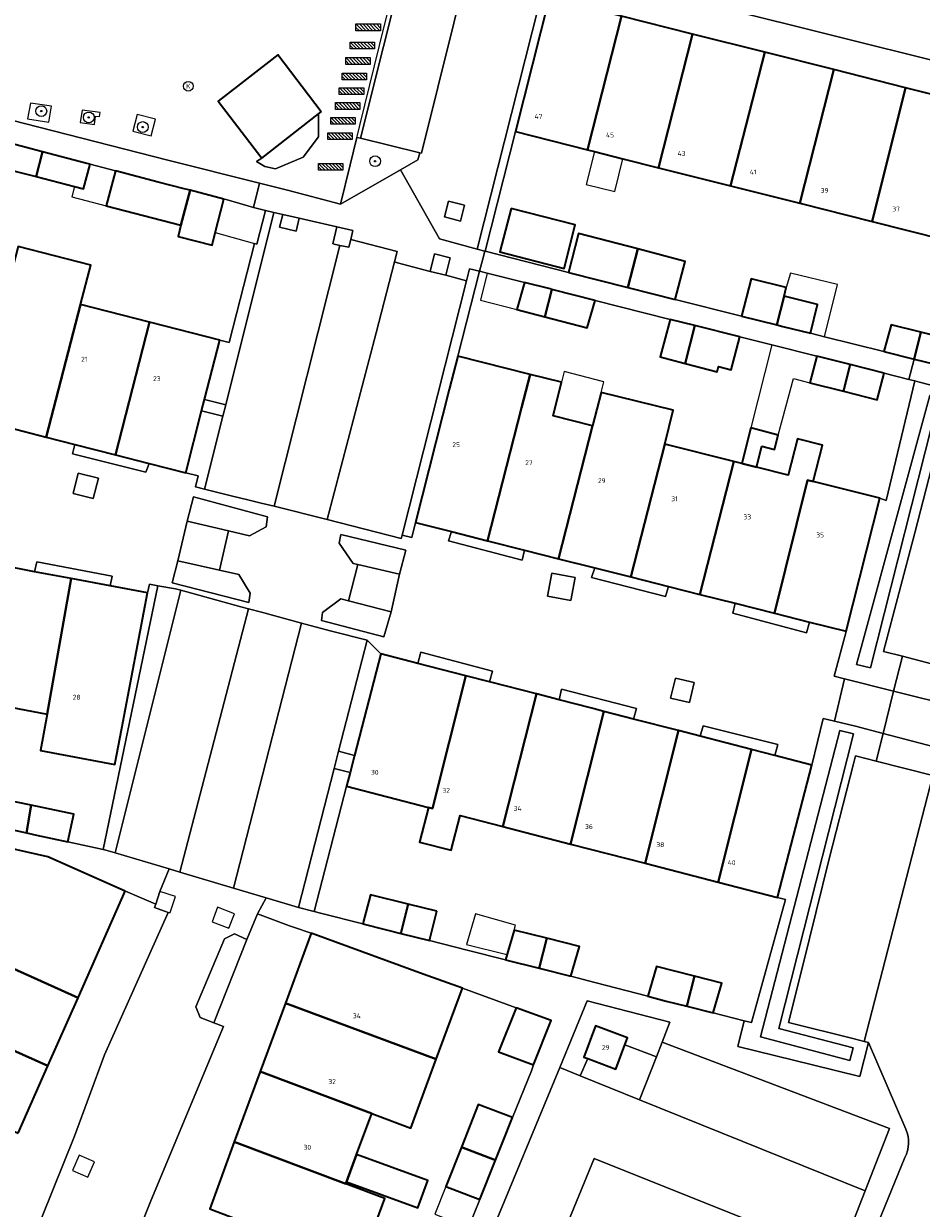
# Model space of a CAD drawing. Header units: metres. Extents: x 73718 to 76933, y 443658 to 446696.
# Tile 77 of 153: x 74635 to 74701, y 445865 to 445952. Entities that reach past the tile are written whole.
import ezdxf
from ezdxf.enums import TextEntityAlignment as Align

# ---------------------------------------------------------------- set-up
doc = ezdxf.new("R2010")
doc.units = ezdxf.units.M
for name, color, linetype, lineweight in [('B-WE-GR-BEPLANTING_CULTUUR_BODEMBEDEKKER-GV', 90, 'Continuous', 18), ('B-WE-GR-BEPLANTING_CULTUUR_HEESTERS-GV', 90, 'Continuous', 18), ('B-WE-GR-BEPLANTING_CULTUUR_ROOS-GV', 90, 'Continuous', 18), ('B-WE-GR-BEPLANTING_CULTUUR_VASTE PLANTENVAK-GV', 90, 'Continuous', 18), ('B-WE-GR-BOOM-S', 90, 'Continuous', 25), ('B-WE-GR-STRUIK-GV', 90, 'Continuous', 13), ('B-WE-IE-MEUBILAIR-S', 7, 'Continuous', 25), ('B-WE-IE-MEUBILAIR_WEGMEUBILAIR-GV', 7, 'Continuous', 18), ('B-WE-IE-MEUBILAIR_WEGMEUBILAIR-S', 7, 'Continuous', 25), ('B-WE-IE-TERREINAFSCHEIDING_KUNSTMATIG_HEKWERK-G', 20, 'IE-TERREINAFSCHEIDING_KUNSTMATIG-SO', 18), ('B-WE-OG-BEBOUWING-GV', 7, 'Continuous', 35), ('B-WE-OG-BEBOUWING-T18', 10, 'Continuous', 18), ('B-WE-OG-BEBOUWING_LUIFEL-GV', 7, 'Continuous', 18), ('B-WE-OG-TERREIN_ERF-GV', 7, 'Continuous', 18), ('B-WE-VH-OPENVERHARDING_BETONSTRAATSTEEN-GV', 30, 'Continuous', 18), ('B-WE-VH-OPENVERHARDING_SIERBESTRATING-GV', 30, 'Continuous', 18), ('B-WE-VH-OPENVERHARDING_STRAATBAKSTEEN-GV', 30, 'Continuous', 18), ('B-WE-VH-OPENVERHARDING_TEGEL-GV', 30, 'Continuous', 18)]:
    doc.layers.add(name, color=color, linetype=linetype, lineweight=lineweight)
doc.styles.add('NLCS-ISO', font='NLCS-ISO.ttf')
doc.styles.add('NLCS-ISO-M200-T18', font='NLCS-ISO.ttf', dxfattribs={"height": 0.36})
doc.linetypes.add('IE-TERREINAFSCHEIDING_KUNSTMATIG-SO', pattern='A,4,[82,NLCS.SHX,S=0.75,R=90,X=0,Y=0],4,-2', length=10)

# ---------------------------------------------------------------- blocks, each defined once
blk = doc.blocks.new('SIE-MEUBILAIR_PUT_KOLK-SO')
blk.add_circle((0, 0), 1.8)
at = {"style": 'NLCS-ISO'}
blk.add_text('K', height=1.8, dxfattribs=at).set_placement((0, 0), align=Align.MIDDLE_CENTER)
blk = doc.blocks.new('SIE-WEG_FIETSREK-SO')
for p, q in [((-4.5, 1.25), (-2, -1.25)), ((-4.5, 0), (-3.25, -1.25)), ((-3.25, 1.25), (-0.75, -1.25)), ((-2, 1.25), (0.5, -1.25)), ((-0.75, 1.25), (1.75, -1.25)), ((0.5, 1.25), (3, -1.25)), ((1.76, 1.25), (4.26, -1.25)), ((3.01, 1.25), (4.5, -0.24)), ((4.26, 1.25), (4.5, 1.01))]:
    blk.add_line(p, q)
at = {"flags": 128}
blk.add_lwpolyline([(4.51, -1.25), (-4.51, -1.25), (-4.51, 1.25), (4.51, 1.25), (4.51, -1.25)], close=True, dxfattribs=at)
blk = doc.blocks.new('SGR-BOOM_GBKN-SO')
at = {"linetype": 'ByBlock', "lineweight": 18}
h = blk.add_hatch(color=0, dxfattribs=at)
h.dxf.hatch_style = 1
edge = h.paths.add_edge_path()
edge.add_arc((0, 0), 0.25, 0, 360)
at = {"color": 0, "linetype": 'ByBlock', "lineweight": 18}
for radius in [2, 0.25]:
    blk.add_circle((0, 0), radius, dxfattribs=at)
at = {"color": 0, "linetype": 'ByBlock', "lineweight": 18, "style": 'NLCS-ISO'}
blk.add_attdef('SOORT', (2.5, 0), '', height=1.5, dxfattribs=at)

msp = doc.modelspace()

# ---------------------------------------------------------------- linework, layer by layer
at = {"layer": 'B-WE-GR-BEPLANTING_CULTUUR_BODEMBEDEKKER-GV', "flags": 128}
for points in [[(74695.399, 445903.889), (74699.017, 445902.978), (74699.688, 445905.543), (74698.278, 445905.911), (74700.586, 445914.674), (74703.288, 445925.179), (74700.93, 445925.792), (74700.596, 445925.879), (74698.48, 445917.045), (74698.003, 445917.215), (74695.523, 445907.393), (74695.518, 445907.371), (74694.646, 445904.079)], [(74697.329, 445904.684), (74696.291, 445904.938), (74696.774, 445906.727), (74701.699, 445924.81), (74702.357, 445924.639)], [(74639.964, 445917.19), (74640.339, 445918.702), (74638.857, 445919.07), (74638.482, 445917.558)], [(74646.887, 445915.516), (74649.941, 445914.805), (74651.49, 445914.445), (74652.725, 445915.114), (74652.828, 445915.842), (74647.365, 445917.315)], [(74673.471, 445909.988), (74675.192, 445909.663), (74675.513, 445911.358), (74673.792, 445911.684)], [(74661.947, 445908.841), (74658.809, 445909.634), (74658.221, 445909.783), (74656.87, 445908.788), (74656.8, 445908.201), (74661.407, 445906.992)], [(74703.883, 445904.448), (74703.117, 445904.648), (74699.688, 445905.543), (74699.017, 445902.978), (74703.773, 445901.78), (74704.02, 445902.552), (74704.464, 445904.296)], [(74682.921, 445903.941), (74682.566, 445902.456), (74683.951, 445902.126), (74684.304, 445903.612)], [(74697.169, 445877.03), (74696.855, 445877.108), (74696.107, 445877.294), (74691.255, 445878.5), (74692.345, 445882.805), (74694.259, 445890.579), (74696.059, 445897.603), (74696.212, 445898.2), (74697.727, 445897.812), (74698.244, 445899.853), (74696.21, 445900.385), (74694.652, 445900.756), (74693.823, 445900.954), (74692.978, 445897.517), (74690.454, 445887.74), (74691.034, 445887.577), (74688.533, 445878.503), (74688.002, 445878.636), (74687.533, 445876.731), (74693.035, 445875.376), (74696.529, 445874.515)], [(74696.033, 445876.621), (74695.796, 445875.691), (74689.211, 445877.435), (74695.05, 445900.064), (74696.054, 445899.817), (74690.546, 445878.05)], [(74701.921, 445896.737), (74702.492, 445896.591), (74703.039, 445898.599), (74698.244, 445899.853), (74697.727, 445897.812)], [(74674.395, 445875.17), (74675.895, 445874.554), (74676.459, 445875.836), (74676.172, 445875.943), (74677.031, 445878.248), (74679.389, 445877.37), (74679.194, 445876.847), (74681.517, 445875.961), (74681.939, 445877.06), (74682.498, 445878.517), (74676.421, 445880.093)]]:
    msp.add_lwpolyline(points, close=True, dxfattribs=at)
at = {"layer": 'B-WE-GR-BEPLANTING_CULTUUR_HEESTERS-GV', "flags": 128}
for points in [[(74668.847, 445935.463), (74668.88, 445935.455), (74671.112, 445944.291), (74673.605, 445954.173), (74674.052, 445955.946), (74673.369, 445955.676), (74668.287, 445935.605)], [(74652.012, 445942.089), (74652.635, 445941.707), (74653.403, 445941.536), (74655.459, 445942.412), (74656.583, 445943.902), (74656.583, 445945.613), (74652.398, 445942.341)], [(74659.678, 445943.804), (74659.411, 445943.87), (74658.91, 445941.836), (74658.211, 445938.942), (74662.633, 445941.471), (74663.912, 445942.203), (74664.064, 445942.727)], [(74665.869, 445937.989), (74667.051, 445937.672), (74667.368, 445938.853), (74666.186, 445939.169)], [(74653.94, 445938.182), (74653.716, 445937.235), (74654.935, 445936.946), (74655.163, 445937.904)], [(74665.972, 445933.683), (74666.292, 445934.973), (74665.146, 445935.256), (74664.827, 445933.966)], [(74697.329, 445904.684), (74702.357, 445924.639), (74701.699, 445924.81), (74696.774, 445906.727), (74696.291, 445904.938)], [(74696.033, 445876.621), (74690.546, 445878.05), (74696.054, 445899.817), (74695.05, 445900.064), (74689.211, 445877.435), (74695.796, 445875.691)], [(74657.739, 445897.258), (74658.917, 445896.954), (74659.244, 445898.223), (74658.066, 445898.534)]]:
    msp.add_lwpolyline(points, close=True, dxfattribs=at)
at = {"layer": 'B-WE-GR-BEPLANTING_CULTUUR_ROOS-GV', "flags": 128}
for points in [[(74658.118, 445913.889), (74659.15, 445912.407), (74659.49, 445912.327), (74662.562, 445911.606), (74663.019, 445913.376), (74658.243, 445914.538)], [(74650.709, 445911.586), (74649.287, 445911.907), (74646.195, 445912.606), (74645.781, 445910.961), (74651.445, 445909.506), (74651.547, 445910.206)]]:
    msp.add_lwpolyline(points, close=True, dxfattribs=at)
at = {"layer": 'B-WE-GR-BEPLANTING_CULTUUR_VASTE PLANTENVAK-GV', "flags": 128}
msp.add_lwpolyline([(74648.862, 445878.465), (74651.298, 445884.625), (74650.384, 445885.044), (74649.648, 445884.688), (74647.528, 445879.657), (74647.846, 445878.882)], close=True, dxfattribs=at)
at = {"layer": 'B-WE-GR-STRUIK-GV', "flags": 128}
for points in [[(74648.176, 445924.508), (74649.739, 445924.122), (74653.293, 445938.33), (74652.669, 445938.472), (74652.028, 445935.99), (74651.87, 445936.033), (74649.995, 445928.713), (74649.299, 445928.891)], [(74658.16, 445935.894), (74658.827, 445935.759), (74658.962, 445936.315), (74659.124, 445936.982), (74657.938, 445937.271), (74657.632, 445936.011)], [(74662.758, 445914.495), (74663.468, 445914.325), (74663.744, 445915.418), (74666.223, 445925.239), (74666.858, 445927.712), (74668.465, 445933.976), (74667.726, 445934.149), (74667.505, 445933.276)], [(74649.529, 445923.281), (74649.739, 445924.122), (74648.176, 445924.508), (74647.961, 445923.668)], [(74647.71, 445918.874), (74647.509, 445918.06), (74648.18, 445917.888), (74649.529, 445923.281), (74647.961, 445923.668), (74646.791, 445919.101)], [(74640.683, 445891.275), (74640.879, 445891.234), (74641.585, 445891.024), (74646.427, 445910.418), (74646.027, 445910.528), (74644.728, 445910.759)], [(74658.066, 445898.534), (74659.244, 445898.223), (74661.181, 445905.726), (74660.168, 445906.729)], [(74656.271, 445886.705), (74658.657, 445895.949), (74658.917, 445896.954), (74657.739, 445897.258), (74655.108, 445887.004)]]:
    msp.add_lwpolyline(points, close=True, dxfattribs=at)
at = {"layer": 'B-WE-IE-MEUBILAIR_WEGMEUBILAIR-GV', "flags": 128}
for points in [[(74635.107, 445945.24), (74636.679, 445944.987), (74636.878, 445946.179), (74635.339, 445946.397)], [(74639.132, 445945.878), (74638.997, 445944.969), (74640.063, 445944.821), (74640.127, 445945.437), (74640.427, 445945.403), (74640.464, 445945.695)], [(74642.883, 445944.321), (74644.225, 445943.976), (74644.55, 445945.203), (74643.203, 445945.552)], [(74645.479, 445886.614), (74645.631, 445886.615), (74646.025, 445887.797), (74644.881, 445888.177), (74644.577, 445887.25), (74644.475, 445886.983)], [(74648.728, 445885.94), (74649.976, 445885.462), (74650.387, 445886.533), (74649.138, 445887.011)], [(74639.57, 445867.079), (74640.057, 445868.217), (74638.921, 445868.704), (74638.433, 445867.565)]]:
    msp.add_lwpolyline(points, close=True, dxfattribs=at)
at = {"layer": 'B-WE-IE-TERREINAFSCHEIDING_KUNSTMATIG_HEKWERK-G', "flags": 128}
for points in [[(74658.211, 445938.942), (74658.91, 445941.836), (74661.08, 445950.649), (74663.233, 445959.319), (74663.912, 445962.109), (74663.834, 445962.192), (74662.424, 445963.892), (74658.506, 445969.075)], [(74616.428, 445949.669), (74624.39, 445947.587), (74645.474, 445942.189), (74654.303, 445939.973), (74658.211, 445938.942)]]:
    msp.add_lwpolyline(points, dxfattribs=at)
at = {"layer": 'B-WE-OG-BEBOUWING-GV', "flags": 128}
for points in [[(74671.112, 445944.291), (74676.426, 445942.951), (74678.946, 445952.826), (74673.605, 445954.173)], [(74681.671, 445941.627), (74684.192, 445951.502), (74678.946, 445952.826), (74676.426, 445942.951), (74676.945, 445942.82), (74679.051, 445942.288)], [(74681.671, 445941.627), (74686.994, 445940.285), (74689.514, 445950.16), (74684.192, 445951.502)], [(74656.773, 445945.762), (74653.591, 445949.971), (74649.17, 445946.542), (74652.398, 445942.341), (74656.583, 445945.613)], [(74689.514, 445950.16), (74686.994, 445940.285), (74692.094, 445938.998), (74694.614, 445948.873)], [(74697.438, 445937.65), (74699.908, 445947.538), (74694.614, 445948.873), (74692.094, 445938.998)], [(74705.151, 445946.215), (74699.908, 445947.538), (74697.438, 445937.65), (74702.714, 445936.319)], [(74635.75, 445940.97), (74636.224, 445942.803), (74633.053, 445943.635), (74631.344, 445944.081), (74630.589, 445941.188), (74633.773, 445941.481)], [(74639.723, 445941.885), (74639.486, 445941.947), (74636.224, 445942.803), (74635.75, 445940.97), (74638.583, 445940.238), (74639.253, 445940.065)], [(74646.434, 445937.375), (74647.103, 445939.963), (74646.662, 445940.077), (74644.755, 445940.57), (74641.591, 445941.397), (74640.915, 445938.812)], [(74648.967, 445936.829), (74649.609, 445939.315), (74647.103, 445939.963), (74646.434, 445937.375), (74646.222, 445936.553), (74648.728, 445935.905)], [(74670.79, 445938.614), (74669.97, 445935.405), (74674.713, 445934.193), (74675.533, 445937.402)], [(74675.035, 445933.897), (74679.415, 445932.787), (74680.139, 445935.625), (74675.78, 445936.76)], [(74631.13, 445923.112), (74633.663, 445922.463), (74636.487, 445921.74), (74639.019, 445931.525), (74639.773, 445934.442), (74634.416, 445935.814)], [(74680.139, 445935.625), (74679.415, 445932.787), (74682.908, 445931.903), (74683.639, 445934.713)], [(74671.778, 445933.148), (74671.229, 445931.145), (74673.279, 445930.617), (74673.796, 445932.643), (74673.672, 445932.674)], [(74687.79, 445930.667), (74690.41, 445930.012), (74690.939, 445932.137), (74691.097, 445932.773), (74688.516, 445933.429)], [(74673.796, 445932.643), (74673.279, 445930.617), (74676.407, 445929.812), (74676.994, 445931.833)], [(74692.881, 445929.397), (74693.409, 445931.523), (74690.939, 445932.137), (74690.41, 445930.012), (74690.848, 445929.903)], [(74641.603, 445920.43), (74644.111, 445930.22), (74639.019, 445931.525), (74636.487, 445921.74), (74638.611, 445921.196)], [(74644.081, 445919.795), (74646.791, 445919.101), (74647.961, 445923.668), (74648.176, 445924.508), (74649.299, 445928.891), (74644.111, 445930.22), (74641.603, 445920.43)], [(74683.648, 445927.171), (74684.362, 445929.968), (74682.536, 445930.43), (74681.8, 445927.662)], [(74683.648, 445927.171), (74686, 445926.546), (74686.106, 445926.945), (74687.026, 445926.7), (74687.672, 445929.131), (74684.362, 445929.968)], [(74698.306, 445928.05), (74700.542, 445927.495), (74701.03, 445929.48), (74698.839, 445930.035)], [(74701.03, 445929.48), (74700.542, 445927.495), (74703.293, 445926.812), (74703.787, 445928.781)], [(74672.193, 445926.365), (74666.858, 445927.712), (74666.223, 445925.239), (74663.744, 445915.418), (74666.388, 445914.75), (74669.057, 445914.076), (74671.562, 445923.891)], [(74695.326, 445925.114), (74695.817, 445927.09), (74693.362, 445927.705), (74692.833, 445925.733)], [(74698.314, 445926.464), (74695.817, 445927.09), (74695.326, 445925.114), (74697.82, 445924.495)], [(74674.302, 445912.752), (74676.807, 445922.567), (74673.889, 445923.304), (74674.52, 445925.778), (74672.193, 445926.365), (74671.562, 445923.891), (74669.057, 445914.076), (74671.781, 445913.388)], [(74674.302, 445912.752), (74676.964, 445912.08), (74679.625, 445911.408), (74682.13, 445921.223), (74682.765, 445923.71), (74677.435, 445925.028), (74676.807, 445922.567)], [(74689.292, 445921.062), (74690.224, 445920.812), (74690.507, 445921.866), (74688.49, 445922.407), (74687.832, 445919.783), (74688.901, 445919.513)], [(74687.334, 445909.461), (74690.23, 445908.73), (74692.677, 445918.56), (74693.089, 445918.456), (74693.765, 445921.136), (74691.93, 445921.599), (74691.254, 445918.919), (74688.901, 445919.513), (74687.832, 445919.783), (74687.229, 445919.935), (74684.724, 445910.12)], [(74687.229, 445919.935), (74682.13, 445921.223), (74679.625, 445911.408), (74682.41, 445910.704), (74684.724, 445910.12)], [(74692.816, 445908.077), (74695.523, 445907.393), (74698.003, 445917.215), (74693.089, 445918.456), (74692.677, 445918.56), (74690.23, 445908.73)], [(74636.57, 445901.282), (74636.572, 445901.281), (74638.328, 445911.29), (74635.615, 445911.793), (74632.997, 445912.298), (74631.241, 445902.29)], [(74636.57, 445901.282), (74636.061, 445898.591), (74641.563, 445897.55), (74642.072, 445900.242), (74643.959, 445910.225), (74641.214, 445910.744), (74638.328, 445911.29), (74636.572, 445901.281)], [(74664.707, 445894.387), (74664.987, 445894.315), (74667.452, 445904.107), (74663.91, 445905.021), (74661.181, 445905.726), (74659.244, 445898.223), (74658.917, 445896.954), (74658.657, 445895.949)], [(74664.707, 445894.387), (74664.046, 445891.825), (74666.376, 445891.224), (74667.037, 445893.785), (74670.197, 445892.97), (74672.661, 445902.762), (74669.202, 445903.655), (74667.452, 445904.107), (74664.987, 445894.315)], [(74672.661, 445902.762), (74670.197, 445892.97), (74675.187, 445891.682), (74677.651, 445901.474), (74676.938, 445901.658), (74676.744, 445901.708), (74674.334, 445902.33)], [(74680.685, 445890.262), (74683.15, 445900.054), (74679.836, 445900.91), (74677.651, 445901.474), (74675.187, 445891.682)], [(74686.076, 445888.87), (74688.54, 445898.663), (74684.75, 445899.641), (74683.15, 445900.054), (74680.685, 445890.262)], [(74686.076, 445888.87), (74690.454, 445887.74), (74692.978, 445897.517), (74690.266, 445898.217), (74688.54, 445898.663)], [(74633.001, 445892.939), (74635.03, 445892.497), (74635.391, 445894.55), (74633.348, 445894.978)], [(74635.03, 445892.497), (74635.772, 445892.335), (74638.091, 445891.835), (74638.516, 445893.895), (74635.391, 445894.55)], [(74630.85, 445883.905), (74638.842, 445880.332), (74642.325, 445888.206), (74636.604, 445890.737), (74632.226, 445891.709), (74630.754, 445888.382), (74630.614, 445888.065), (74632.35, 445887.297)], [(74663.208, 445887.245), (74660.432, 445887.94), (74659.843, 445885.796), (74661.512, 445885.371), (74662.663, 445885.08)], [(74665.318, 445886.717), (74663.208, 445887.245), (74662.663, 445885.08), (74664.775, 445884.547)], [(74636.615, 445875.299), (74638.842, 445880.332), (74630.85, 445883.905), (74629.103, 445884.686), (74626.877, 445879.654), (74628.623, 445878.873)], [(74654.141, 445879.924), (74665.272, 445875.8), (74667.198, 445881.031), (74664.297, 445882.07), (74656.048, 445885.107)], [(74670.379, 445883.134), (74672.878, 445882.506), (74673.436, 445884.723), (74671.024, 445885.33)], [(74673.436, 445884.723), (74672.878, 445882.506), (74675.201, 445881.922), (74675.848, 445884.116)], [(74684.329, 445881.927), (74681.527, 445882.632), (74680.882, 445880.436), (74682.235, 445880.08), (74683.767, 445879.697)], [(74684.329, 445881.927), (74683.767, 445879.697), (74685.701, 445879.213), (74686.351, 445881.418)], [(74654.141, 445879.924), (74652.288, 445874.891), (74660.512, 445871.79), (74663.396, 445870.703), (74665.272, 445875.8)], [(74672.456, 445875.364), (74673.749, 445878.65), (74671.165, 445879.59), (74669.86, 445876.342)], [(74634.42, 445870.336), (74636.615, 445875.299), (74628.623, 445878.873), (74626.428, 445873.91)], [(74679.194, 445876.847), (74679.389, 445877.37), (74677.031, 445878.248), (74676.172, 445875.943), (74676.459, 445875.836), (74678.53, 445875.065)], [(74650.37, 445869.679), (74658.595, 445866.582), (74658.653, 445866.74), (74659.399, 445868.765), (74660.512, 445871.79), (74652.288, 445874.891)], [(74667.126, 445869.296), (74669.649, 445868.345), (74670.184, 445869.682), (74670.903, 445871.478), (74668.37, 445872.436)], [(74650.37, 445869.679), (74648.556, 445864.752), (74656.764, 445861.609), (74659.643, 445860.506), (74661.48, 445865.496), (74658.595, 445866.582)], [(74667.126, 445869.296), (74665.971, 445866.381), (74668.478, 445865.422), (74669.649, 445868.345)], [(74659.399, 445868.765), (74658.653, 445866.74), (74663.91, 445864.806), (74664.644, 445866.835)]]:
    msp.add_lwpolyline(points, close=True, dxfattribs=at)
at = {"layer": 'B-WE-OG-BEBOUWING_LUIFEL-GV', "flags": 128}
for points in [[(74678.439, 445939.864), (74679.051, 445942.288), (74676.945, 445942.82), (74676.333, 445940.396)], [(74641.591, 445941.397), (74639.723, 445941.885), (74639.253, 445940.065), (74638.583, 445940.238), (74638.383, 445939.466), (74640.915, 445938.812)], [(74652.028, 445935.99), (74652.669, 445938.472), (74651.781, 445938.701), (74649.781, 445939.271), (74649.609, 445939.315), (74648.968, 445936.833), (74651.87, 445936.033)], [(74671.229, 445931.145), (74671.778, 445933.148), (74669.039, 445933.833), (74668.526, 445931.841)], [(74694.885, 445933.004), (74691.426, 445933.85), (74691.097, 445932.773), (74690.939, 445932.137), (74693.409, 445931.523), (74692.881, 445929.397), (74693.925, 445929.138)], [(74688.49, 445922.407), (74690.507, 445921.866), (74691.631, 445926.055), (74692.833, 445925.733), (74693.362, 445927.705), (74690.027, 445928.541)], [(74674.722, 445926.57), (74674.52, 445925.778), (74673.889, 445923.304), (74676.807, 445922.567), (74677.435, 445925.028), (74677.639, 445925.826)], [(74671.128, 445885.7), (74668.162, 445886.514), (74667.502, 445884.268), (74670.491, 445883.514), (74671.024, 445885.33)], [(74665.164, 445864.344), (74667.652, 445863.358), (74668.478, 445865.422), (74665.971, 445866.381)]]:
    msp.add_lwpolyline(points, close=True, dxfattribs=at)
at = {"layer": 'B-WE-OG-TERREIN_ERF-GV', "flags": 128}
for points in [[(74678.946, 445952.826), (74684.192, 445951.502), (74689.514, 445950.16), (74694.614, 445948.873), (74699.908, 445947.538), (74705.151, 445946.215), (74710.266, 445944.925), (74715.607, 445943.578), (74721.148, 445942.18), (74721.797, 445944.572), (74720.609, 445944.872), (74715.192, 445946.244), (74714.859, 445946.327), (74703.91, 445949.042), (74693.467, 445951.663), (74681.702, 445954.625), (74679.999, 445955.05), (74674.206, 445956.498), (74674.066, 445955.951), (74674.052, 445955.946), (74673.605, 445954.173)], [(74670.79, 445938.614), (74675.533, 445937.402), (74674.713, 445934.193), (74669.97, 445935.405)], [(74672.193, 445926.365), (74674.52, 445925.778), (74673.889, 445923.304), (74676.807, 445922.567), (74677.435, 445925.028), (74682.765, 445923.71), (74682.13, 445921.223), (74687.229, 445919.935), (74687.832, 445919.783), (74688.49, 445922.407), (74690.507, 445921.866), (74690.224, 445920.812), (74689.292, 445921.062), (74688.901, 445919.513), (74691.254, 445918.919), (74691.93, 445921.599), (74693.765, 445921.136), (74693.089, 445918.456), (74698.003, 445917.215), (74698.48, 445917.045), (74700.596, 445925.879), (74700.157, 445925.992), (74698.314, 445926.464), (74697.82, 445924.495), (74695.326, 445925.114), (74692.833, 445925.733), (74693.362, 445927.705), (74690.027, 445928.541), (74687.672, 445929.131), (74687.026, 445926.7), (74686.106, 445926.945), (74686, 445926.546), (74683.648, 445927.171), (74681.8, 445927.662), (74682.536, 445930.43), (74676.994, 445931.833), (74676.407, 445929.812), (74673.279, 445930.617), (74671.229, 445931.145), (74671.778, 445933.148), (74669.039, 445933.833), (74668.465, 445933.976), (74666.858, 445927.712)], [(74641.603, 445920.43), (74638.611, 445921.196), (74638.437, 445920.504), (74643.838, 445919.136), (74644.081, 445919.795)], [(74669.057, 445914.076), (74666.388, 445914.75), (74666.186, 445914.076), (74671.623, 445912.645), (74671.781, 445913.388)], [(74638.328, 445911.29), (74641.214, 445910.744), (74641.364, 445911.465), (74635.786, 445912.514), (74635.615, 445911.793)], [(74682.41, 445910.704), (74679.625, 445911.408), (74676.964, 445912.08), (74676.718, 445911.365), (74682.182, 445909.949)], [(74690.23, 445908.73), (74687.334, 445909.461), (74687.149, 445908.721), (74692.6, 445907.289), (74692.816, 445908.077)], [(74663.91, 445905.021), (74667.452, 445904.107), (74669.202, 445903.655), (74669.429, 445904.451), (74664.131, 445905.844)], [(74677.651, 445901.474), (74679.836, 445900.91), (74680.039, 445901.679), (74674.512, 445903.123), (74674.334, 445902.33), (74676.744, 445901.708), (74676.938, 445901.658)], [(74688.54, 445898.663), (74690.266, 445898.217), (74690.47, 445899.021), (74684.968, 445900.401), (74684.75, 445899.641)], [(74665.318, 445886.717), (74664.775, 445884.547), (74667.547, 445883.847), (74670.379, 445883.134), (74671.024, 445885.33), (74673.436, 445884.723), (74675.848, 445884.116), (74675.201, 445881.922), (74676.982, 445881.456), (74680.882, 445880.436), (74681.527, 445882.632), (74684.329, 445881.927), (74686.351, 445881.418), (74685.701, 445879.213), (74688.002, 445878.636), (74688.533, 445878.503), (74691.034, 445887.577), (74690.454, 445887.74), (74686.076, 445888.87), (74680.685, 445890.262), (74675.187, 445891.682), (74670.197, 445892.97), (74667.037, 445893.785), (74666.376, 445891.224), (74664.046, 445891.825), (74664.707, 445894.387), (74658.657, 445895.949), (74656.271, 445886.705), (74656.735, 445886.586), (74659.843, 445885.796), (74660.432, 445887.94), (74663.208, 445887.245)]]:
    msp.add_lwpolyline(points, close=True, dxfattribs=at)
for points in [[(74702.714, 445936.319), (74697.438, 445937.65), (74692.094, 445938.998), (74686.994, 445940.285), (74681.671, 445941.627), (74679.051, 445942.288), (74676.945, 445942.82), (74676.426, 445942.951), (74671.112, 445944.291), (74668.88, 445935.455), (74675.035, 445933.897), (74675.78, 445936.76), (74680.139, 445935.625), (74683.639, 445934.713), (74682.908, 445931.903), (74687.79, 445930.667), (74688.516, 445933.429), (74691.097, 445932.773), (74690.939, 445932.137), (74693.409, 445931.523), (74692.881, 445929.397), (74693.925, 445929.138), (74698.306, 445928.05), (74698.839, 445930.035), (74701.03, 445929.48), (74703.787, 445928.781)], [(74634.416, 445935.814), (74639.773, 445934.442), (74639.019, 445931.525), (74644.111, 445930.22), (74649.299, 445928.891), (74649.995, 445928.713), (74651.87, 445936.033), (74652.028, 445935.99), (74652.669, 445938.472), (74651.781, 445938.701), (74649.781, 445939.271), (74649.609, 445939.315), (74648.967, 445936.829), (74648.728, 445935.905), (74646.222, 445936.553), (74646.434, 445937.375), (74640.915, 445938.812), (74641.591, 445941.397), (74639.723, 445941.885), (74639.253, 445940.065), (74638.583, 445940.238), (74635.75, 445940.97), (74633.773, 445941.481)], [(74633.348, 445894.978), (74635.391, 445894.55), (74638.516, 445893.895), (74638.091, 445891.835), (74640.683, 445891.275), (74644.728, 445910.759), (74644.115, 445910.868), (74643.959, 445910.225), (74642.072, 445900.242), (74641.563, 445897.55), (74636.061, 445898.591), (74636.57, 445901.282), (74631.241, 445902.29)], [(74632.967, 445856.23), (74638.582, 445870.108), (74640.788, 445876.102), (74645.479, 445886.614), (74644.475, 445886.983), (74644.577, 445887.25), (74642.348, 445888.196), (74642.325, 445888.206), (74638.842, 445880.332), (74636.615, 445875.299), (74634.42, 445870.336)], [(74648.556, 445864.752), (74650.37, 445869.679), (74652.288, 445874.891), (74654.141, 445879.924), (74656.048, 445885.107), (74654.736, 445885.548), (74654.448, 445885.645), (74652.073, 445886.532), (74651.298, 445884.625), (74648.862, 445878.465), (74649.573, 445878.211), (74644.199, 445865.327), (74641.41, 445858.32)], [(74667.652, 445863.358), (74668.478, 445865.422), (74665.971, 445866.381), (74667.126, 445869.296), (74668.37, 445872.436), (74670.903, 445871.478), (74672.289, 445874.94), (74672.456, 445875.364), (74669.86, 445876.342), (74671.165, 445879.59), (74667.198, 445881.031), (74665.272, 445875.8), (74663.396, 445870.703), (74660.512, 445871.79), (74659.399, 445868.765), (74664.644, 445866.835), (74663.91, 445864.806), (74658.653, 445866.74), (74658.595, 445866.582), (74661.48, 445865.496), (74659.643, 445860.506)]]:
    msp.add_lwpolyline(points, dxfattribs=at)
at = {"layer": 'B-WE-VH-OPENVERHARDING_BETONSTRAATSTEEN-GV', "flags": 128}
msp.add_lwpolyline([(74681.702, 445954.625), (74693.467, 445951.663), (74703.91, 445949.042), (74714.859, 445946.327), (74716.755, 445953.629)], dxfattribs=at)
for points in [[(74646.195, 445912.606), (74649.287, 445911.907), (74649.941, 445914.805), (74646.887, 445915.516)], [(74658.809, 445909.634), (74661.947, 445908.841), (74662.562, 445911.606), (74659.49, 445912.327)], [(74646.361, 445889.604), (74650.313, 445888.43), (74655.332, 445907.999), (74652.366, 445908.793), (74651.415, 445909.053)], [(74698.244, 445899.853), (74699.017, 445902.978), (74695.399, 445903.889), (74694.652, 445900.756), (74696.21, 445900.385)]]:
    msp.add_lwpolyline(points, close=True, dxfattribs=at)
at = {"layer": 'B-WE-VH-OPENVERHARDING_SIERBESTRATING-GV', "flags": 128}
for points in [[(74664.183, 445942.698), (74668.978, 445962.02), (74667.662, 445962.333), (74665.246, 445962.907), (74665.201, 445962.918), (74664.275, 445962.248), (74663.948, 445960.786), (74661.372, 445950.578), (74659.678, 445943.804), (74664.064, 445942.727)], [(74653.94, 445938.182), (74653.293, 445938.33), (74649.739, 445924.122), (74649.529, 445923.281), (74648.18, 445917.888), (74650.229, 445917.364), (74651.372, 445917.11), (74652.363, 445916.863), (74653.31, 445916.627), (74658.16, 445935.894), (74657.632, 445936.011), (74657.938, 445937.271), (74655.163, 445937.904), (74654.935, 445936.946), (74653.716, 445937.235)], [(74667.505, 445933.276), (74665.972, 445933.683), (74664.827, 445933.966), (74662.42, 445934.611), (74662.417, 445934.612), (74662.2, 445934.671), (74660.836, 445929.421), (74657.221, 445915.655), (74662.693, 445914.237), (74662.758, 445914.495)], [(74699.688, 445905.543), (74703.117, 445904.648), (74703.883, 445904.448), (74708.555, 445923.711), (74708.166, 445923.82), (74703.509, 445925.118), (74703.288, 445925.179), (74700.586, 445914.674), (74698.278, 445905.911)], [(74639.964, 445917.19), (74638.482, 445917.558), (74638.857, 445919.07), (74640.339, 445918.702)], [(74650.709, 445911.586), (74651.547, 445910.206), (74651.445, 445909.506), (74645.781, 445910.961), (74646.195, 445912.606), (74646.887, 445915.516), (74647.365, 445917.315), (74652.828, 445915.842), (74652.725, 445915.114), (74651.49, 445914.445), (74649.941, 445914.805), (74649.287, 445911.907)], [(74661.947, 445908.841), (74661.407, 445906.992), (74656.8, 445908.201), (74656.87, 445908.788), (74658.221, 445909.783), (74658.809, 445909.634), (74659.49, 445912.327), (74659.15, 445912.407), (74658.118, 445913.889), (74658.243, 445914.538), (74663.019, 445913.376), (74662.562, 445911.606)], [(74673.471, 445909.988), (74673.792, 445911.684), (74675.513, 445911.358), (74675.192, 445909.663)], [(74641.585, 445891.024), (74645.551, 445889.845), (74646.361, 445889.604), (74651.415, 445909.053), (74650.85, 445909.208), (74646.427, 445910.418)], [(74652.711, 445887.717), (74655.108, 445887.004), (74657.739, 445897.258), (74658.066, 445898.534), (74660.168, 445906.729), (74657.538, 445907.401), (74656.331, 445907.731), (74655.332, 445907.999), (74650.313, 445888.43)], [(74682.921, 445903.941), (74684.304, 445903.612), (74683.951, 445902.126), (74682.566, 445902.456)], [(74696.107, 445877.294), (74696.855, 445877.108), (74701.921, 445896.737), (74697.727, 445897.812), (74696.212, 445898.2), (74696.059, 445897.603), (74694.259, 445890.579), (74692.345, 445882.805), (74691.255, 445878.5)], [(74680.262, 445872.794), (74696.92, 445866.08), (74698.71, 445870.67), (74681.939, 445877.06), (74681.517, 445875.961)], [(74675.066, 445863.893), (74691.458, 445857.47), (74692.397, 445857.103), (74694.077, 445861.583), (74676.93, 445868.461)]]:
    msp.add_lwpolyline(points, close=True, dxfattribs=at)
for points in [[(74632.997, 445912.298), (74635.615, 445911.793), (74635.786, 445912.514), (74641.364, 445911.465), (74641.214, 445910.744), (74643.959, 445910.225), (74644.115, 445910.868), (74644.728, 445910.759), (74646.027, 445910.528), (74646.427, 445910.418), (74650.85, 445909.208), (74651.415, 445909.053), (74652.366, 445908.793), (74655.332, 445907.999), (74656.331, 445907.731), (74657.538, 445907.401), (74660.168, 445906.729), (74661.181, 445905.726), (74663.91, 445905.021), (74664.131, 445905.844), (74669.429, 445904.451), (74669.202, 445903.655), (74672.661, 445902.762), (74674.334, 445902.33), (74674.512, 445903.123), (74680.039, 445901.679), (74679.836, 445900.91), (74683.15, 445900.054), (74684.75, 445899.641), (74684.968, 445900.401), (74690.47, 445899.021), (74690.266, 445898.217), (74692.978, 445897.517), (74693.823, 445900.954), (74694.652, 445900.756), (74695.399, 445903.889), (74694.646, 445904.079), (74695.518, 445907.371), (74695.523, 445907.393), (74692.816, 445908.077), (74692.6, 445907.289), (74687.149, 445908.721), (74687.334, 445909.461), (74684.724, 445910.12), (74682.41, 445910.704), (74682.182, 445909.949), (74676.718, 445911.365), (74676.964, 445912.08), (74674.302, 445912.752), (74671.781, 445913.388), (74671.623, 445912.645), (74666.186, 445914.076), (74666.388, 445914.75), (74663.744, 445915.418), (74663.468, 445914.325), (74662.758, 445914.495), (74662.693, 445914.237), (74657.221, 445915.655), (74657.216, 445915.656), (74653.31, 445916.627), (74652.363, 445916.863), (74651.372, 445917.11), (74650.229, 445917.364), (74648.18, 445917.888), (74647.509, 445918.06), (74647.71, 445918.874), (74646.791, 445919.101), (74644.081, 445919.795), (74643.838, 445919.136), (74638.437, 445920.504), (74638.611, 445921.196), (74636.487, 445921.74), (74633.663, 445922.463)], [(74703.773, 445901.78), (74699.017, 445902.978), (74698.244, 445899.853), (74703.039, 445898.599)], [(74701.921, 445896.737), (74696.855, 445877.108), (74697.169, 445877.03), (74699.935, 445870.613)], [(74633.857, 445839.42), (74638.952, 445852.146), (74640.937, 445857.134), (74641.41, 445858.32), (74644.199, 445865.327), (74649.573, 445878.211), (74648.862, 445878.465), (74647.846, 445878.882), (74647.528, 445879.657), (74649.648, 445884.688), (74650.384, 445885.044), (74651.298, 445884.625), (74652.073, 445886.532), (74652.711, 445887.717), (74650.313, 445888.43), (74646.361, 445889.604), (74645.551, 445889.845), (74644.881, 445888.177), (74644.577, 445887.25), (74644.475, 445886.983), (74645.479, 445886.614), (74640.788, 445876.102), (74638.582, 445870.108), (74632.967, 445856.23)], [(74699.855, 445868.522), (74692.91, 445851.512), (74679.951, 445818.865)]]:
    msp.add_lwpolyline(points, dxfattribs=at)
at = {"layer": 'B-WE-VH-OPENVERHARDING_SIERBESTRATING-GV'}
msp.add_lwpolyline([(74699.935, 445870.613, -0.219024), (74699.855, 445868.522)], format="xyb", dxfattribs=at)
at = {"layer": 'B-WE-VH-OPENVERHARDING_STRAATBAKSTEEN-GV', "flags": 128}
msp.add_lwpolyline([(74668.978, 445962.02), (74664.183, 445942.698), (74664.064, 445942.727), (74663.912, 445942.203), (74662.633, 445941.471), (74665.521, 445936.383), (74668.287, 445935.605), (74673.369, 445955.676)], dxfattribs=at)
for points in [[(74666.186, 445939.169), (74667.368, 445938.853), (74667.051, 445937.672), (74665.869, 445937.989)], [(74657.221, 445915.655), (74660.836, 445929.421), (74662.2, 445934.671), (74662.39, 445935.438), (74658.962, 445936.315), (74658.827, 445935.759), (74658.16, 445935.894), (74653.31, 445916.627), (74657.216, 445915.656)], [(74672.48, 445861.175), (74673.758, 445860.655), (74674.823, 445863.298), (74675.066, 445863.893), (74676.93, 445868.461), (74694.077, 445861.583), (74695.023, 445861.214), (74696.92, 445866.08), (74680.262, 445872.794), (74675.895, 445874.554), (74674.395, 445875.17), (74669.146, 445862.531)]]:
    msp.add_lwpolyline(points, close=True, dxfattribs=at)
at = {"layer": 'B-WE-VH-OPENVERHARDING_TEGEL-GV', "flags": 128}
for points in [[(74632.492, 445955.595), (74631.314, 445946.63), (74624.8, 445948.269), (74616.529, 445950.395), (74616.428, 445949.669), (74624.39, 445947.587), (74645.474, 445942.189), (74652.228, 445940.494), (74654.303, 445939.973), (74658.211, 445938.942), (74658.91, 445941.836), (74659.411, 445943.87), (74659.678, 445943.804), (74661.372, 445950.578), (74663.948, 445960.786)], [(74633.053, 445943.635), (74636.224, 445942.803), (74639.486, 445941.947), (74639.723, 445941.885), (74641.591, 445941.397), (74644.755, 445940.57), (74646.662, 445940.077), (74647.103, 445939.963), (74649.609, 445939.315), (74649.781, 445939.271), (74651.781, 445938.701), (74652.228, 445940.494), (74645.474, 445942.189), (74624.39, 445947.587)], [(74632.226, 445891.709), (74636.604, 445890.737), (74642.325, 445888.206), (74642.348, 445888.196), (74644.577, 445887.25), (74644.881, 445888.177), (74645.551, 445889.845), (74641.585, 445891.024), (74640.879, 445891.234), (74640.683, 445891.275), (74638.091, 445891.835), (74635.772, 445892.335), (74635.03, 445892.497), (74633.001, 445892.939)], [(74699.935, 445870.613), (74697.169, 445877.03), (74696.529, 445874.515), (74693.035, 445875.376), (74687.533, 445876.731), (74688.002, 445878.636), (74685.701, 445879.213), (74683.767, 445879.697), (74682.235, 445880.08), (74680.882, 445880.436), (74676.982, 445881.456), (74675.201, 445881.922), (74672.878, 445882.506), (74670.379, 445883.134), (74667.547, 445883.847), (74664.775, 445884.547), (74662.663, 445885.08), (74661.512, 445885.371), (74659.843, 445885.796), (74656.735, 445886.586), (74656.271, 445886.705), (74655.108, 445887.004), (74652.711, 445887.717), (74652.073, 445886.532), (74654.448, 445885.645), (74654.736, 445885.548), (74656.048, 445885.107), (74664.297, 445882.07), (74667.198, 445881.031), (74671.165, 445879.59), (74673.749, 445878.65), (74672.456, 445875.364), (74672.289, 445874.94), (74670.903, 445871.478), (74670.184, 445869.682), (74669.649, 445868.345), (74668.478, 445865.422), (74667.652, 445863.358)], [(74669.146, 445862.531), (74674.395, 445875.17), (74676.421, 445880.093), (74682.498, 445878.517), (74681.939, 445877.06), (74698.71, 445870.67), (74696.92, 445866.08), (74695.023, 445861.214)], [(74692.91, 445851.512), (74699.855, 445868.522)]]:
    msp.add_lwpolyline(points, dxfattribs=at)
for points in [[(74656.583, 445945.613), (74656.583, 445943.902), (74655.459, 445942.412), (74653.403, 445941.536), (74652.635, 445941.707), (74652.012, 445942.089), (74652.398, 445942.341), (74649.17, 445946.542), (74653.591, 445949.971), (74656.773, 445945.762)], [(74662.633, 445941.471), (74658.211, 445938.942), (74654.303, 445939.973), (74652.228, 445940.494), (74651.781, 445938.701), (74652.669, 445938.472), (74653.293, 445938.33), (74653.94, 445938.182), (74655.163, 445937.904), (74657.938, 445937.271), (74659.124, 445936.982), (74658.962, 445936.315), (74662.39, 445935.438), (74662.2, 445934.671), (74662.417, 445934.612), (74662.42, 445934.611), (74664.827, 445933.966), (74665.146, 445935.256), (74666.292, 445934.973), (74665.972, 445933.683), (74667.505, 445933.276), (74667.726, 445934.149), (74668.465, 445933.976), (74668.675, 445934.793), (74668.847, 445935.463), (74668.287, 445935.605), (74665.521, 445936.383)], [(74671.778, 445933.148), (74673.672, 445932.674), (74673.796, 445932.643), (74676.994, 445931.833), (74682.536, 445930.43), (74684.362, 445929.968), (74687.672, 445929.131), (74690.027, 445928.541), (74693.362, 445927.705), (74695.817, 445927.09), (74698.314, 445926.464), (74700.157, 445925.992), (74700.542, 445927.495), (74698.306, 445928.05), (74693.925, 445929.138), (74692.881, 445929.397), (74690.848, 445929.903), (74690.41, 445930.012), (74687.79, 445930.667), (74682.908, 445931.903), (74679.415, 445932.787), (74675.035, 445933.897), (74668.88, 445935.455), (74668.847, 445935.463), (74668.675, 445934.793), (74668.465, 445933.976), (74669.039, 445933.833)], [(74700.596, 445925.879), (74700.93, 445925.792), (74703.288, 445925.179), (74703.509, 445925.118), (74708.166, 445923.82), (74708.555, 445923.711), (74714.366, 445922.09), (74714.809, 445923.918), (74714.799, 445923.921), (74714.019, 445924.118), (74710.926, 445924.896), (74708.77, 445925.438), (74704.086, 445926.614), (74703.293, 445926.812), (74700.542, 445927.495), (74700.157, 445925.992)], [(74675.895, 445874.554), (74680.262, 445872.794), (74681.517, 445875.961), (74679.194, 445876.847), (74678.53, 445875.065), (74676.459, 445875.836)]]:
    msp.add_lwpolyline(points, close=True, dxfattribs=at)
at = {"layer": 'B-WE-VH-OPENVERHARDING_TEGEL-GV'}
msp.add_lwpolyline([(74699.855, 445868.522, 0.219024), (74699.935, 445870.613)], format="xyb", dxfattribs=at)

# ---------------------------------------------------------------- block references
at = {"layer": 'B-WE-GR-BOOM-S', "xscale": 0.2, "yscale": 0.2, "zscale": 0.2}
for p in [(74636.126, 445945.805), (74639.633, 445945.341), (74643.617, 445944.633), (74660.762, 445942.107)]:
    msp.add_blockref('SGR-BOOM_GBKN-SO', p, dxfattribs=at)
at = {"layer": 'B-WE-IE-MEUBILAIR-S', "xscale": 0.2, "yscale": 0.2, "zscale": 0.2}
msp.add_blockref('SIE-MEUBILAIR_PUT_KOLK-SO', (74646.973, 445947.646), dxfattribs=at)
at = {"layer": 'B-WE-IE-MEUBILAIR_WEGMEUBILAIR-S', "xscale": 0.2, "yscale": 0.2, "zscale": 0.2}
for p in [(74660.249, 445951.991), (74659.811, 445950.656), (74659.499, 445949.509), (74659.22, 445948.368), (74659.021, 445947.274), (74658.743, 445946.187), (74658.384, 445945.093), (74658.164, 445943.96), (74657.484, 445941.692)]:
    msp.add_blockref('SIE-WEG_FIETSREK-SO', p, dxfattribs=at)

# ---------------------------------------------------------------- texts
at = {"layer": 'B-WE-OG-BEBOUWING-T18', "style": 'NLCS-ISO-M200-T18'}
for s, p in [('47', (74672.817, 445945.416)), ('45', (74678.096, 445944.048)), ('43', (74683.375, 445942.681)), ('41', (74688.654, 445941.313)), ('39', (74693.932, 445939.945)), ('37', (74699.211, 445938.578)), ('21', (74639.303, 445927.484)), ('23', (74644.654, 445926.055)), ('25', (74666.739, 445921.18)), ('27', (74672.111, 445919.846)), ('29', (74677.484, 445918.511)), ('31', (74682.856, 445917.177)), ('33', (74688.229, 445915.842)), ('35', (74693.601, 445914.508)), ('28', (74638.735, 445902.524)), ('30', (74660.739, 445896.978)), ('32', (74666.005, 445895.643)), ('34', (74671.272, 445894.309)), ('36', (74676.538, 445892.974)), ('38', (74681.805, 445891.64)), ('40', (74687.071, 445890.305)), ('34', (74659.411, 445878.994)), ('29', (74677.78, 445876.65)), ('32', (74657.587, 445874.141)), ('30', (74655.762, 445869.288))]:
    msp.add_text(s, height=0.36, dxfattribs=at).set_placement(p, align=Align.MIDDLE)

doc.saveas('drawing.dxf')
